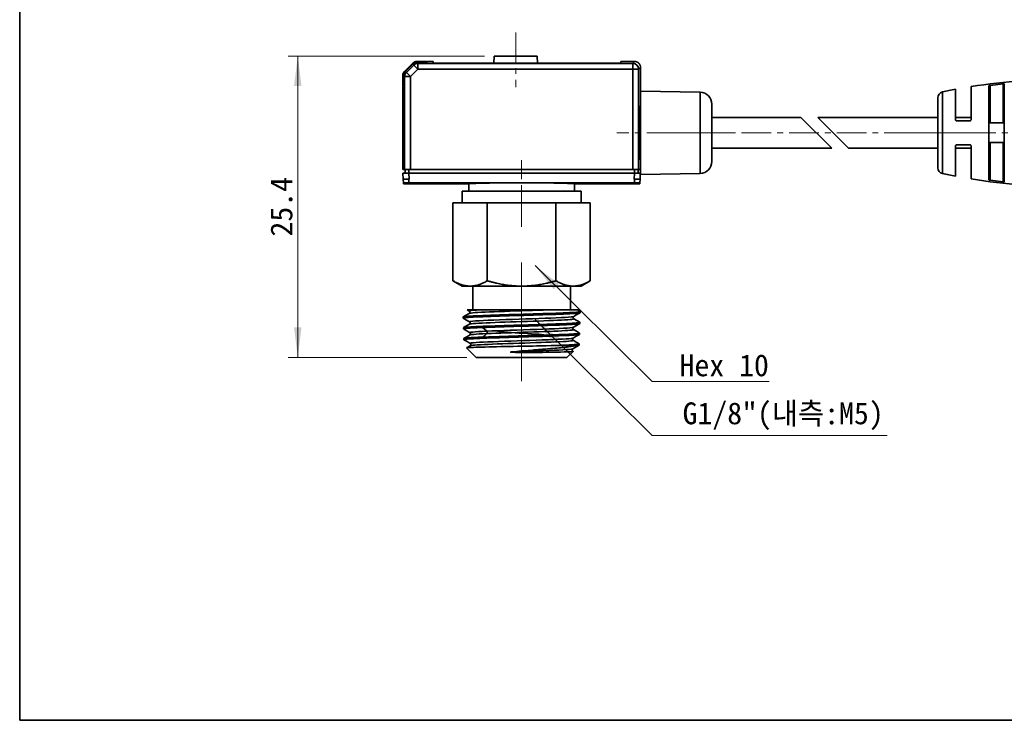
# Model space of a CAD drawing. Header units: millimetres. Extents: x 0 to 151, y 0 to 107.
# Tile 1 of 5: x 0 to 83, y 0 to 59. Entities that reach past the tile are written whole.
import ezdxf

# ---------------------------------------------------------------- set-up
doc = ezdxf.new("R2010")
doc.units = ezdxf.units.MM
doc.linetypes.add('CENTERX2', pattern=[4, 2.5, -0.5, 0.5, -0.5])
doc.layers.get('0').update_dxf_attribs({"lineweight": 0})
for name, color, linetype, lineweight in [('Dimension Layer', 3, 'Continuous', 18), ('외형선', 7, 'Continuous', 35), ('중심선2', 1, 'CENTERX2', 15)]:
    doc.layers.add(name, color=color, linetype=linetype, lineweight=lineweight)
doc.dimstyles.new('ISO-25', dxfattribs={"dimscale": 0.8, "dimtxt": 2.3, "dimasz": 3.15, "dimexe": 1, "dimexo": 1, "dimgap": 0.5, "dimtad": 1, "dimdec": 8, "dimdsep": 46, "dimtxsty": 'Standard', "dimblk": '_CAXARROW', "dimcen": 2.5, "dimdle": 6.3, "dimclrd": 1, "dimclre": 1, "dimclrt": 2, "dimadec": 8, "dimazin": 2, "dimtfac": 0.8, "dimtdec": 8, "dimtmove": 0, "dimatfit": 3, "dimfxl": 0, "dimarcsym": 0})

# ---------------------------------------------------------------- blocks, each defined once
blk = doc.blocks.new('*X6')
at = {"layer": 'Dimension Layer', "linetype": 'Continuous'}
for points in [[(23.389, 55.883), (23.074, 53.363), (23.704, 53.363)], [(23.389, 30.533), (23.074, 33.053), (23.704, 33.053)]]:
    blk.add_hatch(color=1, dxfattribs=at).paths.add_polyline_path(points, flags=0)
at = {"layer": 'Dimension Layer', "color": 1, "linetype": 'Continuous'}
for p, q in [((39.105, 55.883), (22.589, 55.883)), ((23.389, 30.533), (23.389, 55.883)), ((37.607, 30.533), (22.589, 30.533))]:
    blk.add_line(p, q, dxfattribs=at)
at = {"layer": 'Dimension Layer', "color": 2, "insert": (22.03, 43.208), "char_height": 1.84, "width": 9.42366, "attachment_point": 5, "rotation": 90}
blk.add_mtext('25.4', dxfattribs=at)
blk = doc.blocks.new('_CAXARROW')
blk.add_hatch(color=0).paths.add_polyline_path([(0, 0), (-1, 0.125), (-1, -0.125)], flags=0)
blk = doc.blocks.new('*X7')
at = {"layer": 'Dimension Layer', "linetype": 'Continuous'}
blk.add_hatch(color=1, dxfattribs=at).paths.add_polyline_path([(-15.914, 9.761), (-13.901, 8.213), (-14.344, 7.765)], flags=0)
at = {"layer": 'Dimension Layer', "color": 1, "linetype": 'Continuous'}
blk.add_line((-15.914, 9.761), (-6.048, 0), dxfattribs=at)
at = {"layer": 'Dimension Layer', "color": 1}
blk.add_line((-6.048, 0), (3.778, 0), dxfattribs=at)
at = {"layer": 'Dimension Layer', "color": 2, "insert": (0, 1.358), "char_height": 1.84, "width": 15.11365, "attachment_point": 5}
blk.add_mtext('Hex 10', dxfattribs=at)
blk = doc.blocks.new('*X8')
at = {"layer": 'Dimension Layer', "linetype": 'Continuous'}
blk.add_hatch(color=1, dxfattribs=at).paths.add_polyline_path([(-20.873, 9.761), (-18.86, 8.213), (-19.303, 7.765)], flags=0)
at = {"layer": 'Dimension Layer', "color": 1, "linetype": 'Continuous'}
blk.add_line((-20.873, 9.761), (-11.007, 0), dxfattribs=at)
at = {"layer": 'Dimension Layer', "color": 1}
blk.add_line((-11.007, 0), (8.737, 0), dxfattribs=at)
at = {"layer": 'Dimension Layer', "color": 2, "insert": (0, 1.626), "char_height": 1.84, "width": 34.94807, "attachment_point": 5}
blk.add_mtext('G1/8"(내측:M5)', dxfattribs=at)

msp = doc.modelspace()

# ---------------------------------------------------------------- linework, layer by layer
at = {"layer": '외형선'}
for p, q in [((39.90470061, 55.88266023), (39.88380139, 55.28418501)), ((41.71977984, 55.88266023), (39.90470061, 55.88266023)), ((43.53485907, 55.88266023), (41.71977984, 55.88266023)), ((43.55575828, 55.284185), (43.53485907, 55.88266023)), ((32.36362918, 54.5817041), (33.07073596, 55.28881088)), ((33.09439619, 55.23566771), (32.41677235, 54.55804387)), ((32.52389006, 54.51367427), (33.1387658, 55.12855001)), ((32.87722807, 54.16033625), (33.49210381, 54.77521199)), ((33.09439619, 55.23566771), (33.1387658, 55.12855001)), ((33.49210381, 54.77521199), (33.1387658, 55.12855001)), ((33.42428935, 55.43525749), (34.26620671, 55.43525749)), ((33.49210381, 55.2749074), (33.44773421, 55.38202511)), ((33.44773421, 55.38202511), (34.28079747, 55.38202511)), ((33.49210381, 55.2749074), (33.49210381, 54.77521199)), ((33.49210381, 55.2749074), (51.5623316, 55.2749074)), ((51.5623316, 54.77521199), (33.49210381, 54.77521199)), ((34.26620671, 55.43525749), (34.25194314, 55.38202511)), ((34.28079747, 55.38202511), (34.32056779, 55.43266023)), ((34.76541607, 55.43266023), (34.32056779, 55.43266023)), ((34.76739578, 55.31924267), (34.76541607, 55.43266023)), ((49.56984803, 55.28418498), (35.76971159, 55.28418502)), ((50.5741436, 55.43266023), (50.5721652, 55.3193178)), ((51.72008442, 55.43266022), (50.5741436, 55.43266023)), ((51.72008442, 55.43266022), (51.5623316, 55.2749074)), ((51.5623316, 54.77521199), (51.5623316, 55.2749074)), ((51.5623316, 46.33266023), (51.5623316, 54.77521199)), ((52.06202701, 54.77521199), (51.5623316, 54.77521199)), ((52.06202701, 54.77521199), (52.21977983, 54.93296481)), ((52.06202701, 54.77521199), (52.06202701, 46.33266023)), ((52.21977983, 54.93296481), (52.21977984, 52.93266023)), ((32.21718257, 53.38623335), (32.21718257, 54.22815071)), ((32.27041495, 54.20470586), (32.37753266, 54.16033625)), ((32.27041495, 53.37164259), (32.27041495, 54.20470586)), ((32.87722807, 54.16033625), (32.37753266, 54.16033625)), ((32.37753266, 46.33266023), (32.37753266, 54.16033625)), ((32.52389006, 54.51367427), (32.41677235, 54.55804387)), ((32.52389006, 54.51367427), (32.87722807, 54.16033625)), ((32.87722807, 54.16033625), (32.87722807, 46.33266023)), ((32.27041495, 53.40049692), (32.21718257, 53.38623335)), ((32.27041495, 53.37164259), (32.21977984, 53.33187227)), ((32.21977984, 53.33187227), (32.21977984, 46.33266023)), ((78.71977984, 50.53266023), (78.71977984, 53.09046628)), ((80.01977984, 53.31764778), (80.01978161, 50.5327182)), ((81.51977984, 45.48073467), (81.51977984, 53.38458578)), ((81.61978065, 53.42424201), (81.61978036, 50.26332261)), ((82.71977984, 50.26332261), (82.71977794, 53.55472578)), ((82.81977984, 53.53979616), (82.81977984, 45.32552478)), ((57.23723224, 52.84508027), (52.21977984, 52.93266023)), ((52.21977984, 52.93266023), (52.21977984, 45.93266023)), ((57.23723224, 46.02024018), (57.23723224, 52.84508027)), ((77.21977984, 52.37935592), (77.21977984, 46.48566243)), ((77.61563439, 45.99662897), (77.61563439, 52.86869149)), ((58.21977984, 47.02008788), (58.21977984, 51.84523257)), ((65.71267305, 50.73266023), (58.21977984, 50.73266023)), ((65.71267305, 50.73266023), (68.31267305, 48.13266023)), ((67.12688662, 50.73266023), (69.72688662, 48.13266023)), ((77.21977984, 50.73266023), (67.12688662, 50.73266023)), ((80.01977984, 50.73266023), (78.71977984, 50.73266023)), ((81.61978036, 50.26332261), (82.71977984, 50.26332261)), ((58.21977984, 48.13266023), (68.31267305, 48.13266023)), ((69.72688662, 48.13266023), (77.21977984, 48.13266023)), ((78.71977984, 45.77485417), (78.71978051, 48.33261158)), ((78.71977984, 48.13266023), (80.01977984, 48.13266023)), ((80.01977984, 48.33266023), (80.01977984, 45.54767267)), ((81.61977984, 48.60199784), (81.61978063, 45.44107861)), ((82.71977899, 48.60199784), (81.61977984, 48.60199784)), ((82.71977793, 45.31059483), (82.71977899, 48.60199784)), ((32.21977984, 46.33266023), (32.37753266, 46.33266023)), ((32.23550218, 46.03266002), (32.2622344, 45.52257883)), ((32.37753266, 46.33266023), (32.87722807, 46.33266023)), ((32.41978241, 46.33266023), (32.41978241, 46.03266023)), ((32.71910665, 46.33266023), (32.71910665, 46.03266023)), ((32.73483676, 46.03266002), (32.76102119, 45.53265334)), ((51.70472276, 46.03266002), (32.73483676, 46.03266002)), ((51.5623316, 46.33266023), (32.87722807, 46.33266023)), ((51.5623316, 46.33266023), (52.06202701, 46.33266023)), ((51.67853848, 45.53265334), (51.70472276, 46.03266002)), ((51.72045302, 46.03266023), (51.72045302, 46.33266023)), ((52.01977894, 46.33266023), (52.01977894, 46.03266023)), ((52.06202701, 46.33266023), (52.21977984, 46.33266023)), ((52.17733205, 45.52270827), (52.20405749, 46.03266002)), ((52.21977984, 45.93266023), (57.23723224, 46.02024018)), ((32.27792853, 45.22311712), (32.28266917, 45.13266023)), ((32.28266917, 45.13266023), (37.77001637, 45.13265957)), ((32.73484545, 45.23234278), (51.7047143, 45.23234278)), ((37.77001636, 45.13266023), (37.78048939, 44.53266023)), ((46.65907028, 44.53266023), (46.66954332, 45.13266023)), ((46.66954331, 45.13265957), (52.1568905, 45.13266023)), ((52.1568905, 45.13266023), (52.16163114, 45.22311707)), ((37.21977984, 44.53266023), (37.21977984, 43.53266023)), ((47.21977984, 44.53266023), (37.21977984, 44.53266023)), ((47.21977984, 43.53266023), (47.21977984, 44.53266023)), ((36.44627714, 43.53266023), (36.44627714, 36.97924221)), ((37.88965282, 43.53266023), (36.44627714, 43.53266023)), ((39.33302849, 43.53266023), (37.88965282, 43.53266023)), ((39.33302849, 43.53266023), (39.33302849, 36.97924221)), ((42.21977984, 43.53266023), (39.33302849, 43.53266023)), ((45.10653118, 43.53266023), (42.21977984, 43.53266023)), ((45.10653118, 43.53266023), (45.10653118, 36.97924221)), ((46.54990686, 43.53266023), (45.10653118, 43.53266023)), ((47.99328253, 43.53266023), (46.54990686, 43.53266023)), ((47.99328253, 43.53266023), (47.99328253, 36.97924221)), ((36.44627714, 36.97924221), (37.21977984, 36.53266023)), ((37.21977984, 36.53266023), (37.88965282, 36.53266023)), ((37.88965282, 36.53266023), (42.21977984, 36.53266023)), ((38.11977984, 36.53266023), (38.11977984, 34.53266023)), ((42.21977984, 36.53266023), (46.54990686, 36.53266023)), ((46.31977984, 34.53266023), (46.31977984, 36.53266023)), ((46.54990686, 36.53266023), (47.21977984, 36.53266023)), ((47.21977984, 36.53266023), (47.99328253, 36.97924221)), ((47.14975311, 34.291805), (47.15279621, 34.3891842)), ((37.30093743, 33.93561721), (37.30397868, 33.83829726)), ((47.12141125, 33.3848654), (47.12444844, 33.48205543)), ((37.32928455, 33.02850953), (37.33232395, 32.93124868)), ((47.09306156, 32.47767524), (47.0961022, 32.57497598)), ((37.35763067, 32.12143365), (37.3606723, 32.02410126)), ((46.8936821, 31.5321723), (45.07634445, 31.53217143)), ((47.06471324, 31.5705293), (47.06775412, 31.66783736)), ((37.58531925, 31.3293358), (38.40727984, 30.53266023)), ((46.03227984, 30.53266023), (46.55569305, 31.03997228)), ((38.40727984, 30.53266023), (46.03227984, 30.53266023))]:
    msp.add_line(p, q, dxfattribs=at)
msp.add_lwpolyline([(0, 0), (0, 106.62832224), (150.7875264, 106.62832224), (150.7875264, 0)], close=True, dxfattribs=at)
for points in [[(81.61978065, 53.42424201), (81.58669107, 53.41849087), (81.55770654, 53.41060579), (81.53520932, 53.40110666), (81.52209553, 53.3907881), (81.51977984, 53.38458578)], [(82.71977794, 53.55472578), (81.61978065, 53.42424201)], [(82.81977984, 53.53979616), (82.81409437, 53.54795769), (82.79735514, 53.55382642), (82.77208206, 53.55666929), (82.74177823, 53.5564736), (82.71977794, 53.55472578)], [(78.71977984, 50.53266023), (78.72603964, 50.49783529), (78.74388908, 50.46754039), (78.77174941, 50.44495003), (78.8057155, 50.43365419), (78.81977787, 50.43266023)], [(79.91977998, 50.43266023), (79.95159888, 50.43785755), (79.98032152, 50.45306937), (80.00229462, 50.47616854), (80.01581263, 50.5047729), (80.01978161, 50.5327182)], [(78.81977787, 50.43266023), (79.91977998, 50.43266023)], [(78.81977802, 48.43266023), (78.78629198, 48.42688635), (78.75719576, 48.41065531), (78.73454969, 48.38496532), (78.72166564, 48.35198906), (78.71978051, 48.33261158)], [(79.91978011, 48.43266023), (78.81977802, 48.43266023)], [(80.01977984, 48.33266023), (80.01423683, 48.36549125), (79.99778605, 48.39523044), (79.9731282, 48.41724127), (79.94366009, 48.42976704), (79.91978011, 48.43266023)], [(32.27792114, 45.223258), (32.26221422, 45.52296396)], [(32.73471104, 45.53267193), (32.55677448, 45.53028889), (32.40592702, 45.52790585), (32.30515528, 45.52552282), (32.2698152, 45.52313978)], [(32.76102119, 45.53265334), (32.734832, 45.53249616)], [(32.734832, 45.53249616), (32.73484545, 45.23247571)], [(51.70472768, 45.53249616), (51.67853848, 45.53265334)], [(51.7047143, 45.23247571), (51.70472768, 45.53249616)], [(52.16974446, 45.52313972), (52.1344054, 45.52552277), (52.0336339, 45.52790582), (51.88278601, 45.53028888), (51.70484864, 45.53267194)], [(52.17734096, 45.52287832), (52.16163855, 45.22325844)], [(81.51977984, 45.48073467), (81.52588698, 45.47050294), (81.54343924, 45.46017731), (81.5705865, 45.45080018), (81.60355335, 45.44353246), (81.61978063, 45.44107861)], [(81.61978063, 45.44107861), (82.71977793, 45.31059483)], [(82.71977793, 45.31059483), (82.75184827, 45.30846805), (82.78058857, 45.30919607), (82.80268385, 45.312748), (82.81618536, 45.31887735), (82.81977984, 45.32552478)], [(47.14350647, 34.28472766), (47.13840895, 34.28223082), (47.10507378, 34.27266051), (47.04861836, 34.26283308), (46.96976476, 34.25292443), (46.84369308, 34.24081561), (46.68572323, 34.22882586), (46.49089318, 34.21658585), (46.26485768, 34.2042628), (46.01678937, 34.19215041), (45.7425236, 34.18004388), (45.43483608, 34.1677532), (45.10365968, 34.15550996), (44.76167172, 34.14349101), (44.40216013, 34.13137373), (44.01645527, 34.11896314), (43.61763876, 34.10668486), (43.22039733, 34.09476144), (42.81627999, 34.08272509), (42.39615432, 34.07024233), (41.97476933, 34.05784953), (41.56715526, 34.04595369), (41.1640793, 34.03401927), (40.75698074, 34.0215892), (40.36061325, 34.00911014), (39.98864403, 33.99712417), (39.63210273, 33.98523232), (39.28396741, 33.97290821), (38.95733244, 33.96046371), (38.66295199, 33.9483658), (38.39314568, 33.93639413), (38.14321301, 33.92414593), (37.92311578, 33.91180091), (37.73951008, 33.89967786), (37.58685116, 33.88758802), (37.46328637, 33.87531586), (37.3745166, 33.8630631), (37.3215791, 33.85077543), (37.30397868, 33.83829726)], [(37.30667477, 33.94274221), (37.33961371, 33.95387031), (37.45871291, 33.97241042), (37.57789812, 33.98442794), (37.72913247, 33.99641902), (37.91722972, 34.00878491), (38.13677608, 34.02115623), (38.37883888, 34.03313992), (38.64741537, 34.0451399), (38.94960835, 34.05750406), (39.27570395, 34.06984138), (39.61341402, 34.08185149), (39.96912878, 34.09387587), (40.35144476, 34.1062096), (40.74743257, 34.11855093), (41.14276155, 34.13057141), (41.54555148, 34.14256519), (41.96491873, 34.15491663), (42.38617925, 34.16728902), (42.79456025, 34.1792786), (43.19900741, 34.19126854), (43.60813203, 34.20363765), (44.00715179, 34.21598163), (44.38252557, 34.2279807), (44.74300857, 34.24000592), (45.09573623, 34.25234655), (45.42749253, 34.26468032), (45.72750712, 34.27670451), (46.00334652, 34.28870576), (46.25986312, 34.30104676), (46.48689972, 34.31341744), (46.67765642, 34.32541477), (46.83767512, 34.3373996), (46.96897741, 34.34977085), (47.06561156, 34.36212259), (47.13054824, 34.37557009), (47.15279621, 34.3891842)], [(37.81800373, 34.23839959), (37.56125523, 34.08993289), (37.31366335, 33.94678188)], [(37.63773832, 34.53266023), (37.64752543, 34.53266023), (37.69113152, 34.53266023), (37.76555949, 34.53266023), (37.87131587, 34.53266023), (38.01222618, 34.53266023), (38.18460867, 34.53266023), (38.43793087, 34.53266023), (38.73854596, 34.53266023)], [(37.64023973, 34.53121385), (37.81976759, 34.4274047)], [(38.73837115, 34.53273778), (38.41859275, 34.51409858), (38.16253905, 34.49545939), (37.97366383, 34.47682019), (37.85526704, 34.458181), (37.81016542, 34.4395418), (37.81659556, 34.4293411)], [(37.81594363, 34.42970608), (37.85805898, 34.38321968), (37.86918524, 34.34513897), (37.86318648, 34.29565425), (37.81585122, 34.23709347)], [(37.81693942, 34.23779134), (37.81592218, 34.23719598)], [(44.45688685, 34.53265593), (44.0324245, 34.51705189), (43.58694267, 34.50144784), (43.12558023, 34.4858438), (42.65375443, 34.47023976), (42.17697862, 34.45463571), (41.70079516, 34.43903167), (41.23077438, 34.42342762), (40.77241501, 34.40782358), (40.33101436, 34.39221954), (39.91179104, 34.37661549), (39.51956494, 34.36101145), (39.15893706, 34.3454074), (38.83413813, 34.32980336), (38.54885684, 34.31419931), (38.30655742, 34.29859527), (38.10990452, 34.28299123), (37.96129758, 34.26738718), (37.86241671, 34.25178314), (37.81693942, 34.23779134)], [(37.81898171, 34.23896516), (37.81800373, 34.23839959)], [(46.60856179, 33.97563871), (46.60450668, 33.9735619), (46.52798528, 33.9549227), (46.37994995, 33.9362835), (46.16210435, 33.91764431), (45.8788331, 33.89900511), (45.53514756, 33.88036591), (45.13613847, 33.86172672), (44.68842031, 33.84308752), (44.1999803, 33.82444832), (43.6788548, 33.80580913), (43.13336104, 33.78716993), (42.57276188, 33.76853073), (42.00651907, 33.74989154), (41.44407987, 33.73125234), (40.89465241, 33.71261314), (40.36724837, 33.69397394), (39.87087328, 33.67533475), (39.4140456, 33.65669555), (39.0038056, 33.63805635), (38.64691428, 33.61941715), (38.34999667, 33.60077796), (38.1177252, 33.58213876), (37.95331003, 33.56349956), (37.85992454, 33.54486037), (37.83973983, 33.52622117), (37.84531938, 33.52198452)], [(38.73847229, 34.53266023), (38.88181752, 34.53266023), (39.18830502, 34.53266023), (39.51947265, 34.53266023), (39.83345568, 34.53266023), (40.16424199, 34.53266023), (40.63354651, 34.53266023), (41.12492545, 34.53266023), (41.62914723, 34.53266023), (42.00749515, 34.53266023), (42.3876216, 34.53266023), (42.76676934, 34.53266023), (43.1424831, 34.53266023), (43.59397861, 34.53266023), (44.03356486, 34.53266023), (44.45669576, 34.53266023)], [(44.45688347, 34.53266023), (44.7286773, 34.53266023), (44.98917132, 34.53266023), (45.24204268, 34.53266023), (45.48066612, 34.53266023), (45.69950509, 34.53266023), (45.90256482, 34.53266023), (46.09243802, 34.53266023), (46.26410226, 34.53266023), (46.44260072, 34.53266023), (46.59350065, 34.53266023), (46.71882625, 34.53266023), (46.81324115, 34.53266023), (46.87569487, 34.53266023), (46.90716547, 34.53266023), (46.91118171, 34.53266023)], [(46.60958524, 33.78354038), (46.56590498, 33.83318995), (46.55567265, 33.87525301), (46.55713872, 33.89811389), (46.57124186, 33.93697104), (46.6094133, 33.97612083)], [(46.6054966, 33.97367605), (46.8762855, 34.13024584), (47.14711847, 34.28681562)], [(47.14094916, 34.3998187), (46.90808899, 34.53444843)], [(47.14975311, 34.291805), (47.14350647, 34.28472766)], [(37.30093743, 33.93561721), (37.30667477, 33.94274221)], [(37.30397868, 33.83829726), (37.3104562, 33.83096733)], [(37.30672246, 33.83312567), (37.57755, 33.67655683), (37.84833322, 33.51998799)], [(37.33574659, 33.03606273), (37.36818591, 33.04688431), (37.4880036, 33.06552201), (37.60708766, 33.07753883), (37.75801826, 33.08956489), (37.94559704, 33.10190065), (38.16441765, 33.11424902), (38.40558393, 33.1262678), (38.67308244, 33.1382597), (38.97398228, 33.15061462), (39.298606, 33.16298618), (39.63472232, 33.17497381), (39.98869702, 33.18696644), (40.36907862, 33.19933424), (40.76300473, 33.21167612), (41.15621259, 33.2236785), (41.55678662, 33.23570404), (41.97379341, 33.24804255), (42.3926294, 33.2603782), (42.79861969, 33.2724015), (43.20064858, 33.28440044), (43.60727378, 33.2967445), (44.00379911, 33.30911621), (44.37677388, 33.32111119), (44.73489746, 33.33309722), (45.08525484, 33.34546809), (45.4147166, 33.35781744), (45.71257924, 33.36980989), (45.98637063, 33.38183227), (46.24090309, 33.39417838), (46.46609483, 33.40650993), (46.65521098, 33.4185347), (46.81374347, 33.43054162), (46.94368792, 33.44287699), (47.03914966, 33.45524338), (47.10268387, 33.46860136), (47.12444844, 33.48205543)], [(37.84815926, 33.33235581), (37.59040567, 33.18330214), (37.3429161, 33.04020778)], [(37.84427053, 33.52257853), (37.88781738, 33.47304519), (37.89804015, 33.43100324), (37.89656677, 33.40807083), (37.88238218, 33.36913329), (37.84394837, 33.3299029)], [(46.60888851, 33.78398775), (46.60943475, 33.78366182), (46.60943505, 33.76805777), (46.55826325, 33.75245373), (46.45639081, 33.73684969), (46.30519126, 33.72124564), (46.10627815, 33.7056416), (45.86209234, 33.69003755), (45.57546414, 33.67443351), (45.24970029, 33.65882947), (44.88870998, 33.64322542), (44.496596, 33.62762138), (44.07803878, 33.61201733), (43.63787717, 33.59641329), (43.18125651, 33.58080925), (42.7135365, 33.5652052), (42.24014236, 33.54960116), (41.76661759, 33.53399711), (41.29850041, 33.51839307), (40.84121599, 33.50278903), (40.40013767, 33.48718498), (39.9803916, 33.47158094), (39.58684335, 33.45597689), (39.22416092, 33.44037285), (38.89645262, 33.42476881), (38.60765535, 33.40916476), (38.36104404, 33.39356072), (38.15950437, 33.37795667), (38.00544361, 33.36235263), (37.9005129, 33.34674859), (37.84610274, 33.33114454), (37.84508912, 33.33058024)], [(47.11484401, 33.37745242), (47.10999501, 33.3750487), (47.07646156, 33.36526275), (47.01966612, 33.35541741), (46.94034078, 33.34562123), (46.81438575, 33.33365423), (46.65673529, 33.32157159), (46.46244765, 33.30912056), (46.23717018, 33.2967972), (45.99002332, 33.28489848), (45.71686366, 33.2729109), (45.41049882, 33.26043786), (45.08082408, 33.24799269), (44.74046933, 33.23606763), (44.38273759, 33.22416746), (43.99900856, 33.21178573), (43.60230064, 33.19931028), (43.20720898, 33.1872674), (42.8053277, 33.17534839), (42.38758279, 33.16306642), (41.96864721, 33.15066442), (41.56343484, 33.13853958), (41.16278205, 33.12651365), (40.75817897, 33.11427246), (40.36429895, 33.10197641), (39.98326178, 33.08950158), (39.61868885, 33.07699658), (39.26293264, 33.06426501), (38.93030249, 33.05160779)], [(46.57683584, 33.06637685), (46.84760165, 33.22294608), (47.1184124, 33.37951532)], [(47.1110699, 33.49361325), (46.86356148, 33.63671761), (46.60582201, 33.78576117)], [(47.12141125, 33.38486541), (47.11484401, 33.37745242)], [(47.12444844, 33.48205543), (47.11818371, 33.48950063)], [(37.32928455, 33.02850953), (37.33574659, 33.03606273)], [(38.93030319, 33.05159083), (38.69439877, 33.04178577), (38.47447346, 33.03199005), (38.26792782, 33.02212013), (38.07996923, 33.01230864), (37.87844164, 33.00034515), (37.70688958, 32.98827269), (37.56300428, 32.97583055), (37.45315926, 32.96350507), (37.3627537, 32.94757532), (37.33232395, 32.93124869)], [(37.33232395, 32.93124869), (37.33644842, 32.92539412)], [(37.33283926, 32.92748179), (37.60356608, 32.77094365), (37.87426711, 32.6144055)], [(47.08708302, 32.47059505), (47.08161412, 32.46785175), (47.04798996, 32.4581182), (46.99102749, 32.44826467), (46.91146708, 32.4383703), (46.78576894, 32.42630395), (46.62857053, 32.4141936), (46.4349496, 32.40186079), (46.21053518, 32.38961023), (45.96441963, 32.37761817), (45.69246718, 32.36552476), (45.38752089, 32.35310187), (45.05943127, 32.3407993), (44.72076022, 32.32887355), (44.36484817, 32.31684759), (43.98311873, 32.30437841), (43.58852252, 32.29198921), (43.19558719, 32.28008178), (42.79594579, 32.26813297), (42.3805745, 32.25569889), (41.96406122, 32.24323786), (41.56125207, 32.23127121), (41.16301844, 32.21936796), (40.76091027, 32.20701179), (40.3695062, 32.19455657), (40.00228417, 32.18250166), (39.65039615, 32.17056251), (39.30691458, 32.15827844), (38.98476694, 32.14588493), (38.6945623, 32.13377216), (38.42871634, 32.12174967), (38.18260091, 32.10949441), (37.9660331, 32.09718058), (37.78556003, 32.08508678), (37.63571817, 32.07298534), (37.51470008, 32.06068157), (37.42810091, 32.0484254), (37.3774867, 32.03635586), (37.3606723, 32.02410126)], [(37.87902866, 32.4266268), (37.62117536, 32.27751093), (37.38416633, 32.14048026)], [(39.28939669, 32.74330159), (38.90997072, 32.72522823), (38.58272646, 32.70715487), (38.31240614, 32.68908152), (38.10301976, 32.67100816), (37.95841391, 32.6529348), (37.88058517, 32.63486144), (37.87034, 32.61678808), (37.8710658, 32.61625934)], [(37.8710658, 32.61625934), (37.87336623, 32.6148038)], [(37.87258427, 32.61524687), (37.91356841, 32.57089683), (37.92574783, 32.53046975), (37.92549065, 32.50549059), (37.91145432, 32.46334954), (37.87263162, 32.42293274)], [(37.87507647, 32.42440664), (37.87349238, 32.42355088)], [(37.87595511, 32.42484888), (37.87507647, 32.42440664)], [(39.28938305, 32.53528941), (38.95417599, 32.51944901), (38.65848078, 32.50360862), (38.40563423, 32.48776822), (38.19855139, 32.47192783), (38.04004833, 32.45608743), (37.93186612, 32.44024703), (37.87595511, 32.42484888)], [(38.93035719, 33.05156138), (39.10987879, 32.89743639), (39.28940039, 32.74331141)], [(38.94732771, 32.24170665), (39.43258448, 32.26015005), (39.69726837, 32.26954244), (39.97259787, 32.27891011), (40.33891492, 32.29090846), (40.7182414, 32.30293542), (41.11945524, 32.31528333), (41.52874057, 32.32761942), (41.93139346, 32.33964411), (42.33606748, 32.35164901), (42.7516625, 32.36398644), (43.16340593, 32.37635453), (43.55708117, 32.38835562), (43.94156171, 32.40034003), (44.32477421, 32.41271095), (44.69264668, 32.42506624), (45.03292262, 32.43705326), (45.35381879, 32.44907038), (45.66139553, 32.46142242), (45.94386722, 32.47375384), (46.19234015, 32.48577712), (46.41342733, 32.49779), (46.61063709, 32.51012152), (46.77580119, 32.52248141), (46.91272209, 32.5353893), (47.01225248, 32.5482758), (47.07484294, 32.56163358), (47.0961022, 32.57497598)], [(39.28936276, 32.53533853), (39.11834734, 32.38852443), (38.94733193, 32.24171033)], [(46.58110828, 32.87656387), (46.58410624, 32.86302322), (46.53990485, 32.84741918), (46.44536818, 32.83181513), (46.30151622, 32.81621109), (46.11004778, 32.80060704), (45.87328062, 32.785003), (45.59385623, 32.76939896), (45.27519043, 32.75379491), (44.92089348, 32.73819087), (44.53517119, 32.72258682), (44.12253032, 32.70698278), (43.68774642, 32.69137874), (43.23596177, 32.67577469), (42.77239816, 32.66017065), (42.30249334, 32.6445666), (41.83173883, 32.62896256), (41.36560489, 32.61335852), (40.90954502, 32.59775447), (40.46889375, 32.58215043), (40.04873622, 32.56654638), (39.65405494, 32.55094234), (39.28936252, 32.5353383)], [(46.5800286, 33.06839297), (46.55872238, 33.06024122), (46.45862311, 33.04160202), (46.28792679, 33.02296282), (46.04904142, 33.00432362), (45.74678019, 32.98568442), (45.3862155, 32.96704522), (44.97266084, 32.94840602), (44.51328984, 32.92976683), (44.01614137, 32.91112763), (43.4892656, 32.89248843), (42.94119273, 32.87384923), (42.3812573, 32.85521003), (41.81887061, 32.83657083), (41.26339832, 32.81793163), (40.72389144, 32.79929243), (40.20926841, 32.78065323), (39.72843222, 32.76201403), (39.28942318, 32.74337483)], [(39.28942318, 32.74337483), (39.30610386, 32.72414939), (39.31889865, 32.69909498), (39.32709709, 32.67015455), (39.32998871, 32.63927107), (39.32709985, 32.60838749), (39.31890411, 32.57944677), (39.30611197, 32.55439186), (39.2894339, 32.53516572)], [(40.12990939, 32.76266902), (40.14195312, 32.75664666), (40.20993349, 32.73776606), (40.33867773, 32.71652297), (40.5254862, 32.69472844), (40.75465299, 32.6734935), (41.0327553, 32.65169017), (41.33641339, 32.6304644), (41.67434052, 32.60865135), (42.01812981, 32.58743542), (42.37764369, 32.56561215), (42.72266316, 32.54440632), (43.06308347, 32.52257275), (43.37029291, 32.50137689), (43.65310013, 32.47953332), (43.88773759, 32.45834688), (44.08093148, 32.43649417), (44.21644664, 32.41531637), (44.26424781, 32.40452162)], [(46.58112589, 32.87655123), (46.53903798, 32.92301924), (46.52791307, 32.96108408), (46.53388527, 33.0105155), (46.58104246, 33.0689677)], [(46.54938794, 32.15970743), (46.82004416, 32.31620889), (47.09074185, 32.47271036)], [(47.08340918, 32.5861155), (46.83579156, 32.72928609), (46.5780394, 32.87833851)], [(46.57995366, 32.87723954), (46.58110828, 32.87656387)], [(47.09306156, 32.47767524), (47.08708302, 32.47059505)], [(47.0961022, 32.57497598), (47.09044194, 32.58205028)], [(37.35763067, 32.12143365), (37.36660105, 32.13032258)], [(37.3606723, 32.02410126), (37.36749056, 32.0165337)], [(37.36380898, 32.01866192), (37.63441843, 31.86221249), (37.90498181, 31.70576306)], [(37.36660105, 32.13032258), (37.39728019, 32.13994269), (37.4481519, 32.14937087), (37.51943547, 32.15884885), (37.63907739, 32.17090712), (37.79034732, 32.18289251), (37.9780403, 32.19519379), (38.19673465, 32.20756706), (38.5438235, 32.22456268), (38.94733079, 32.24163475)], [(37.38416633, 32.14048026), (37.3741111, 32.13466726)], [(37.58690163, 31.33431794), (37.58945176, 31.33558512), (37.61466436, 31.34181882), (37.66197089, 31.3481136), (37.73076066, 31.35438708), (37.84302037, 31.36206168), (37.9857083, 31.36975584), (38.16339766, 31.37761657), (38.37092909, 31.38542867), (38.59993115, 31.39305312), (38.85402204, 31.40070035), (39.13985415, 31.40851561), (39.44832001, 31.416279), (39.7700065, 31.42389888), (40.10894761, 31.43154507), (40.4732432, 31.43936595), (40.85072025, 31.4471317), (41.18216524, 31.45378698), (41.51950677, 31.46046898), (41.86843159, 31.46728671), (42.21978083, 31.47405317), (42.53274528, 31.4800438), (42.84478019, 31.48605129), (43.15996238, 31.49219244), (43.47142609, 31.49832723), (43.8890627, 31.50664235), (44.29379914, 31.51492911), (44.6954553, 31.52356026), (45.07634445, 31.53217143)], [(37.90453247, 31.51800472), (37.6467456, 31.36892292), (37.58818862, 31.33506219)], [(46.55258012, 32.161563), (46.50562397, 32.14688078), (46.38698275, 32.12880742), (46.20349116, 32.11073406), (45.95763911, 32.0926607), (45.65309781, 32.07458734), (45.29515635, 32.05651399), (44.88922637, 32.03844063), (44.4413898, 32.02036727), (43.9590263, 32.00229391), (43.44966432, 31.98422055), (42.92106222, 31.9661472), (42.38161831, 31.94807384), (41.83984138, 31.93000048), (41.30418981, 31.91192712), (40.78291635, 31.89385376), (40.28422138, 31.87578041), (39.81613818, 31.85770705), (39.38569333, 31.83963369), (38.99953809, 31.82156033), (38.66415327, 31.80348697), (38.38447065, 31.78541362), (38.16459331, 31.76734026), (38.00849806, 31.7492669), (37.91843953, 31.73119354), (37.89537168, 31.71312018), (37.90180833, 31.70760816)], [(37.90092213, 31.70811112), (37.94176357, 31.66401519), (37.95402613, 31.62368286), (37.95383622, 31.59864772), (37.93981822, 31.55634278), (37.90099852, 31.51588343)], [(46.55232602, 31.96977689), (46.55801761, 31.96503516), (46.54311058, 31.94919476), (46.47641854, 31.93335436), (46.35851298, 31.91751397), (46.19069936, 31.90167357), (45.97534297, 31.88583318), (45.71489543, 31.86999278), (45.41230382, 31.85415238), (45.0715044, 31.83831199), (44.69655122, 31.82247159), (44.29176266, 31.8066312), (43.86219803, 31.7907908), (43.41304546, 31.7749504), (42.94958171, 31.75911001), (42.47743803, 31.74326961), (42.00233429, 31.72742922), (41.52997534, 31.71158882), (41.06597967, 31.69574842), (40.61593496, 31.67990803), (40.18537179, 31.66406763), (39.77934003, 31.64822724), (39.40264879, 31.63238684), (39.06004694, 31.61654644), (38.75553384, 31.60070605), (38.49258971, 31.58486565), (38.27464363, 31.56902526), (38.10426982, 31.55318486), (37.98323108, 31.53734447), (37.91323752, 31.52150407), (37.90145661, 31.51622573)], [(46.89366035, 31.53214956), (46.82122662, 31.51732689), (46.71855214, 31.49863571), (46.57835861, 31.47607605), (46.39248361, 31.44964789), (46.15233844, 31.41935124), (46.04971349, 31.40732404), (45.92969401, 31.39376546), (45.79087543, 31.37867552), (45.63184678, 31.36205421), (45.49353922, 31.34813554), (45.34775935, 31.33397535), (45.19448525, 31.31957364), (45.0337304, 31.30493043), (44.83570981, 31.2873761), (44.6474021, 31.27103381), (44.47025893, 31.25590356), (44.39096857, 31.2491911), (44.2428022, 31.23674843), (44.09417793, 31.22440906), (43.96714863, 31.21396021), (43.86238389, 31.20540188), (43.78412581, 31.19904019), (43.72652473, 31.19437382), (43.67921777, 31.19055301), (43.67392087, 31.19012707), (43.59314125, 31.18367291), (43.51365132, 31.17733822), (43.43549079, 31.171123), (43.35869604, 31.16502726), (43.28330025, 31.15905099), (43.20933361, 31.15319419), (43.13682338, 31.14745687), (42.76501868, 31.1180372), (42.47308227, 31.09482364), (42.21978028, 31.0744912)], [(45.07634445, 31.53217143), (45.55696238, 31.55073249), (45.78053976, 31.56022081), (45.98877955, 31.56975297), (46.22895828, 31.58178847), (46.44148306, 31.59374981), (46.62966593, 31.60607447), (46.78564652, 31.61847336), (46.90652063, 31.63066585), (46.99422666, 31.64278279), (47.04910717, 31.65527221), (47.06775412, 31.66783736)], [(46.55278333, 31.96938552), (46.5118799, 32.01359624), (46.49967008, 32.05397914), (46.49989889, 32.07899682), (46.51396453, 32.12125333), (46.5529618, 32.16176548)], [(46.52278098, 31.25368903), (46.79341857, 31.41017946), (47.05635228, 31.56219872)], [(47.0538661, 31.6797642), (46.80654459, 31.82276372), (46.54860252, 31.97192911)], [(46.55168783, 31.97014485), (46.55232602, 31.96977689)], [(47.06040028, 31.56453836), (47.05391913, 31.56101002), (47.02222489, 31.55157573), (46.9685934, 31.54198228), (46.89368556, 31.53232738)], [(47.05635228, 31.56219872), (47.06408601, 31.56666989)], [(47.06471324, 31.57052931), (47.06040028, 31.56453836)], [(47.06775412, 31.66783736), (47.06117143, 31.67554051)], [(37.58531919, 31.32933585), (37.58690163, 31.33431794)], [(41.41076457, 31.00819224), (41.35146501, 31.00245365), (41.30797557, 30.99690646), (41.27367809, 30.98779764)], [(41.27367809, 30.98779764), (41.27915032, 30.98393238), (41.28422621, 30.98143917), (41.29969985, 30.97806847), (41.3152527, 30.97637928), (41.34042899, 30.97392424), (41.39476497, 30.9699983), (41.47407728, 30.96614918), (41.58284048, 30.96233776), (41.71170816, 30.95909842), (41.86080944, 30.95643114), (42.0301935, 30.95433594), (42.21977954, 30.9528128)], [(42.21977074, 31.07454844), (41.81357413, 31.04169413), (41.41065127, 31.00850837)], [(46.52423391, 31.25442507), (46.49252571, 31.24321287), (46.38722888, 31.22513952), (46.2170676, 31.20706616), (45.98437183, 31.1889928), (45.69253655, 31.17091944), (45.34667015, 31.15284608), (44.95203844, 31.13477272), (44.51450125, 31.11669937), (44.04127911, 31.09862601), (43.53978224, 31.08055265), (43.01762733, 31.06247929), (42.48311734, 31.04440593), (41.94469773, 31.02633258), (41.41077476, 31.00825922)], [(42.21977809, 30.95271205), (42.43344434, 30.95159035), (42.86113681, 30.9512852), (43.282598, 30.95288868), (43.62762834, 30.95507942), (43.96295225, 30.95781887), (44.28623437, 30.96116414), (44.59533178, 30.9651337), (44.88681685, 30.96958911), (45.16000356, 30.97437405), (45.49645081, 30.98143569), (45.79319815, 30.98933285), (46.04476741, 30.99793563), (46.22468773, 31.00594785), (46.36722772, 31.01457357)], [(46.36727497, 31.01462175), (46.50102458, 31.02724808), (46.53872647, 31.03361756), (46.55569309, 31.03997232)], [(46.52341997, 31.06294711), (46.52476961, 31.06213259), (46.5238703, 31.04629219), (46.47124207, 31.0304518), (46.36729216, 31.0146114)], [(46.52442236, 31.06233578), (46.48368013, 31.10628599), (46.47139309, 31.14656995), (46.47155541, 31.1716405), (46.48560038, 31.21405617), (46.52456166, 31.25459699)], [(46.55629363, 31.0432943), (46.55123924, 31.04662557), (46.52428234, 31.05329424), (46.51159428, 31.05532565)], [(46.52593984, 31.25552837), (46.52423391, 31.25442507)], [(46.55569309, 31.03997232), (46.55629363, 31.0432943)]]:
    msp.add_lwpolyline(points, dxfattribs=at)
for centre, radius, start, end in [((33.42428935, 54.93525749), 0.5, 90, 135.0000000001), ((33.44798661, 54.88172034), 0.50035704, 90.0289058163, 134.9710941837), ((33.49210381, 54.77521199), 0.5, 90, 135.0000000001), ((51.5623316, 54.77521199), 0.5, 0, 90), ((32.71718257, 54.22815071), 0.5, 134.9999999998, 180), ((32.77071972, 54.20445345), 0.50035704, 135.0289058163, 179.9710941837), ((32.87722807, 54.16033625), 0.5, 134.9999999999, 180), ((87.71977984, 5.42287762), 48.50978261, 100.6920101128, 102.0222123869), ((87.71977984, 5.42287762), 48.50978261, 94.0190965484, 99.1332390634), ((57.21977984, 51.84523257), 1, 0, 88.9999999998), ((77.71977984, 52.37965802), 0.5, 102.0222123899, 180), ((57.21977984, 47.02008788), 1, 271.0000000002, 360), ((77.71977984, 46.48566243), 0.5, 180, 257.9777876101), ((87.71977984, 93.44244283), 48.50978261, 257.9777876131, 259.3079898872), ((87.71977984, 93.44244283), 48.50978261, 260.8667609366, 265.9809034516)]:
    msp.add_arc(centre, radius, start, end, dxfattribs=at)
for centre, major_axis, ratio, start_param, end_param in [((35.76977984, 55.31918906), (-1.00238293, 0), 0.034920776, 6.2816545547, 7.8539135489), ((49.56977984, 55.31918906), (-1.00238293, 0), 0.034920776, 1.5708643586, 3.1452691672), ((52.21977984, 49.43266023), (0, 2.3), 0.0349207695, 0, 3.1415919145), ((32.73454397, 45.2231235), (0.4647288, 0), 0.020169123, 1.5701404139, 3.1422877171), ((42.21977984, 45.13269182), (-4.44976376, 0), 0.0201691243, 3.1412333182, 6.2835446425), ((51.70501569, 45.2231235), (0.4647288, 0), 0.020169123, 6.2824851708, 7.8546373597)]:
    msp.add_ellipse(centre, major_axis=major_axis, ratio=ratio, start_param=start_param, end_param=end_param, dxfattribs=at)
for points in [[(51.72008442, 55.43266022), (51.73871011, 55.43266022), (51.77602691, 55.43058128), (51.83164223, 55.42114947), (51.88573695, 55.40553182), (51.93724323, 55.38419997), (51.98651916, 55.35700965), (52.03248929, 55.32437238), (52.0741939, 55.28707387), (52.11149211, 55.24536951), (52.14412936, 55.1993994), (52.1713197, 55.15012337), (52.19265152, 55.09861706), (52.20826909, 55.04452252), (52.21770089, 54.98890728), (52.21977983, 54.9515905), (52.21977983, 54.93296481)], [(81.51977984, 50.12548055), (81.51977984, 50.13622356), (81.52114931, 50.15619346), (81.52645706, 50.18172182), (81.53434292, 50.2032095), (81.54429154, 50.2210189), (81.55575998, 50.2353219), (81.56823813, 50.24635412), (81.58113138, 50.25432457), (81.59405102, 50.25962978), (81.60695043, 50.26266776), (81.61550867, 50.26332261), (81.61977984, 50.26332261)], [(82.71977984, 50.26332261), (82.72405099, 50.26332261), (82.73260924, 50.26266775), (82.74550859, 50.25962981), (82.75842848, 50.25432448), (82.7713217, 50.246354), (82.78379992, 50.23532166), (82.79526824, 50.22101873), (82.80521683, 50.20320933), (82.81310263, 50.18172172), (82.81841036, 50.15619341), (82.81977984, 50.13622355), (82.81977984, 50.12548055)], [(81.61977984, 48.60199784), (81.61550868, 48.60199784), (81.60695043, 48.6026527), (81.59405109, 48.60569064), (81.58113123, 48.61099595), (81.568238, 48.61896643), (81.55575978, 48.62999876), (81.54429145, 48.6443017), (81.53434285, 48.66211111), (81.52645704, 48.68359872), (81.52114931, 48.70912703), (81.51977984, 48.7290969), (81.51977984, 48.7398399)], [(82.81977984, 48.7398399), (82.81977984, 48.72909689), (82.81841036, 48.70912699), (82.81310261, 48.68359863), (82.80521675, 48.66211094), (82.79526813, 48.64430155), (82.78379969, 48.62999854), (82.77132153, 48.61896633), (82.75842828, 48.61099588), (82.74550865, 48.60569067), (82.73260924, 48.60265269), (82.724051, 48.60199784), (82.71977984, 48.60199784)], [(32.73483676, 46.03266002), (32.7161091, 46.03266002), (32.67893299, 46.03266032), (32.62326416, 46.0326602), (32.56920444, 46.03266023), (32.51773075, 46.03266022), (32.46851239, 46.03266023), (32.42258799, 46.03266023), (32.38093154, 46.03266023), (32.34367718, 46.03266023), (32.31107706, 46.03266023), (32.28392292, 46.03266022), (32.26261056, 46.03266023), (32.24700395, 46.0326602), (32.23757773, 46.03266032), (32.23550218, 46.03266002), (32.23550218, 46.03266002)], [(51.70472276, 46.03266002), (51.72345071, 46.03266002), (51.76062521, 46.03266032), (51.81628881, 46.0326602), (51.87033467, 46.03266023), (51.92181017, 46.03266022), (51.97104351, 46.03266023), (52.01697169, 46.03266023), (52.05862861, 46.03266023), (52.09588281, 46.03266023), (52.12848576, 46.03266023), (52.15564656, 46.03266022), (52.1769561, 46.03266023), (52.19255684, 46.0326602), (52.20198201, 46.03266032), (52.20405749, 46.03266002), (52.20405749, 46.03266002)], [(37.88965282, 36.53266023), (37.85124363, 36.53266023), (37.773568, 36.53468406), (37.65286263, 36.54446438), (37.53282551, 36.56086585), (37.41683014, 36.58291292), (37.3075524, 36.60905789), (37.19987052, 36.63971407), (37.08944549, 36.67608571), (36.97204709, 36.71999917), (36.84278775, 36.77446067), (36.70747039, 36.83807974), (36.57211295, 36.90809464), (36.48760943, 36.95537901), (36.44627714, 36.97924221)], [(39.33302849, 36.97924221), (39.29184244, 36.95546343), (39.20766891, 36.90835974), (39.07299788, 36.83866543), (38.93833518, 36.7752819), (38.80952523, 36.7209075), (38.69227447, 36.67693786), (38.58179045, 36.64043696), (38.47388384, 36.60961287), (38.36427907, 36.58329509), (38.24788826, 36.56108856), (38.12737935, 36.54455752), (38.00618257, 36.53469929), (37.92820787, 36.53266023), (37.88965282, 36.53266023)], [(42.21977984, 36.53266023), (42.14296146, 36.53266023), (41.9876102, 36.53468406), (41.74619946, 36.54446438), (41.50612523, 36.56086585), (41.27413447, 36.58291292), (41.055579, 36.60905789), (40.84021523, 36.63971407), (40.61936519, 36.67608571), (40.38456838, 36.71999917), (40.1260497, 36.77446067), (39.85541498, 36.83807974), (39.58470011, 36.90809464), (39.41569307, 36.95537901), (39.33302849, 36.97924221)], [(45.10653118, 36.97924221), (45.02415907, 36.95546343), (44.85581202, 36.90835974), (44.58646997, 36.83866543), (44.31714455, 36.7752819), (44.05952467, 36.7209075), (43.82502313, 36.67693786), (43.60405509, 36.64043696), (43.38824189, 36.60961287), (43.16903235, 36.58329509), (42.93625072, 36.56108856), (42.69523291, 36.54455752), (42.45283935, 36.53469929), (42.29688995, 36.53266023), (42.21977984, 36.53266023)], [(46.54990686, 36.53266023), (46.51149767, 36.53266023), (46.43382204, 36.53468406), (46.31311667, 36.54446438), (46.19307955, 36.56086585), (46.07708417, 36.58291292), (45.96780644, 36.60905789), (45.86012455, 36.63971407), (45.74969953, 36.67608571), (45.63230113, 36.71999917), (45.50304179, 36.77446067), (45.36772443, 36.83807974), (45.23236699, 36.90809464), (45.14786347, 36.95537901), (45.10653118, 36.97924221)], [(47.99328253, 36.97924221), (47.95209647, 36.95546343), (47.86792295, 36.90835974), (47.73325192, 36.83866543), (47.59858921, 36.7752819), (47.46977927, 36.7209075), (47.3525285, 36.67693786), (47.24204448, 36.64043696), (47.13413788, 36.60961287), (47.02453311, 36.58329509), (46.90814229, 36.56108856), (46.78763339, 36.54455752), (46.66643661, 36.53469929), (46.58846191, 36.53266023), (46.54990686, 36.53266023)], [(47.15280543, 34.38918049), (47.1528821, 34.39163416), (47.15082524, 34.39408431), (47.14663152, 34.39653368)]]:
    msp.add_open_spline(points, degree=3, dxfattribs=at)
at = {"layer": '중심선2'}
for p, q in [((41.71977984, 57.88266023), (41.71977984, 53.28418501)), ((59.23723224, 49.43266023), (50.21977984, 49.43266023)), ((55.23723224, 49.43266023), (60.21977984, 49.43266023)), ((79.21977984, 49.43266023), (56.21977984, 49.43266023)), ((75.21977984, 49.43266023), (79.61563439, 49.43266023)), ((75.61563439, 49.43266023), (89.71977984, 49.43266023)), ((42.21977984, 42.53266023), (42.21977984, 47.13266023)), ((42.21977984, 41.53266023), (42.21977984, 46.53266023)), ((42.21977984, 38.53266023), (42.21977984, 32.53266023)), ((42.21977984, 30.02410126), (42.21977984, 36.3891842)), ((42.21977984, 28.53266023), (42.21977984, 33.3293358))]:
    msp.add_line(p, q, dxfattribs=at)

# ---------------------------------------------------------------- block references
at = {"layer": 'Dimension Layer'}
for name, p in [('*X7', (59.25973225, 28.49664414)), ('*X8', (64.21833841, 23.95758409))]:
    msp.add_blockref(name, p, dxfattribs=at)

# ---------------------------------------------------------------- dimensions: what is measured, and where the dimension line sits
dim = msp.add_linear_dim(base=(23.38890813, 55.88266023), p1=(38.40727984, 30.53266023), p2=(39.90470061, 55.88266023), angle=90, text='25.4', dimstyle='ISO-25', override={"dimscale": 0.8, "dimsah": 1, "dimtfac": 1, "dimtfill": 1, "dimtolj": 1}, dxfattribs=at)
dim.commit()
dim.dimension.update_dxf_attribs({"geometry": '*X6', "text_midpoint": (22.03013989, 43.20766073)})

doc.saveas('drawing.dxf')
